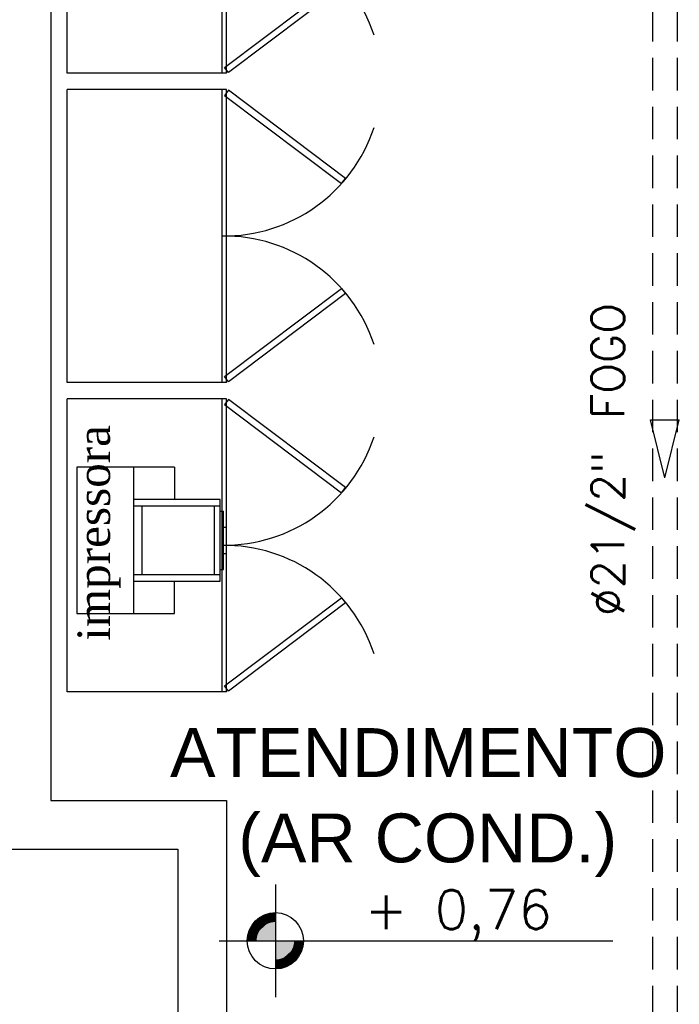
# Model space of a CAD drawing. Header units: millimetres. Extents: x 0 to 1189, y 0 to 841.
# Tile 36 of 58: x 513 to 554, y 565 to 625. Entities that reach past the tile are written whole.
import ezdxf
from ezdxf.enums import TextEntityAlignment as Align

# ---------------------------------------------------------------- set-up
doc = ezdxf.new("R2010")
doc.units = ezdxf.units.MM
doc.header["$LTSCALE"] = 8
doc.linetypes.add('HIDDEN', pattern=[0.375, 0.25, -0.125])
for name, color, linetype in [('ARQ_ALV_ALT', 8, 'Continuous'), ('ARQ_LAY_MOB', 8, 'Continuous'), ('ARQ_SMB_NIV', 8, 'Continuous'), ('ARQ_TXT_AMB', 8, 'Continuous'), ('ARQ_TXT_GER', 8, 'Continuous'), ('EQUIPAMENTOS', 8, 'Continuous'), ('H-B-INC_DET-TB', 12, 'Continuous'), ('H-INFO-DIAMETRO-INC', 7, 'Continuous'), ('H-INFO-FLX-INC', 7, 'Continuous'), ('H-INFO-MATE-INC', 7, 'Continuous')]:
    doc.layers.add(name, color=color, linetype=linetype)
doc.styles.add('DUTCH', font='dutch.ttf', dxfattribs={"height": 0.16})
doc.styles.add('GRIFFE', font='simplex.shx')
doc.styles.add('Texto Cota', font='arial.ttf')
doc.styles.add('TXT_INFO', font='ROMANS.shx')

# ---------------------------------------------------------------- blocks, each defined once
blk = doc.blocks.new('AREA')
at = {"style": 'Texto Cota'}
for tag, p in [('AREAS:COMODO', (0, 1.75)), ('AREAS:VALOR', (0, -1.25))]:
    blk.add_attdef(tag, text='', height=2.5, dxfattribs=at).set_placement(p, align=Align.MIDDLE_CENTER)
blk = doc.blocks.new('Nivel Duplo')
for p, q in [((0, 0.144), (0, -0.144)), ((-0.144, 0), (0.144, 0)), ((0.072, 0), (0.864, 0))]:
    blk.add_line(p, q)
at = {"const_width": 0.024}
for points in [[(0, 0.06, 0.414214), (-0.06, 0, 0.414214)], [(0, -0.06, 0.414214), (0.06, 0, 0.414214)]]:
    blk.add_lwpolyline(points, format="xyb", dxfattribs=at)
blk.add_circle((0, 0), 0.072)
for points in [[(-0.0481, 0.0001), (0, 0), (-0.048, 0.0061), (-0.0001, 0.0477)], [(-0.0478, 0.0061), (-0.0002, 0.0476), (-0.0478, 0.01), (-0.0063, 0.0483)], [(-0.0478, 0.01), (-0.0063, 0.0483), (-0.0454, 0.017), (-0.0122, 0.047)], [(-0.0454, 0.017), (-0.0122, 0.047), (-0.0405, 0.0263), (-0.0214, 0.0434)], [(-0.0405, 0.0263), (-0.0214, 0.0434), (-0.0329, 0.0359), (-0.0237, 0.0423)], [(0.0481, -0.0001), (0, 0), (0.048, -0.0061), (0.0001, -0.0477)], [(0.0478, -0.0061), (0.0002, -0.0476), (0.0478, -0.01), (0.0063, -0.0483)], [(0.0478, -0.01), (0.0063, -0.0483), (0.0454, -0.017), (0.0122, -0.047)], [(0.0454, -0.017), (0.0122, -0.047), (0.0405, -0.0263), (0.0214, -0.0434)], [(0.0405, -0.0263), (0.0214, -0.0434), (0.0329, -0.0359), (0.0237, -0.0423)]]:
    blk.add_solid(points)
at = {"style": 'GRIFFE'}
blk.add_attdef('COTAREAL', text='', height=0.1, dxfattribs=at).set_placement((0.468, 0), align=Align.BOTTOM_CENTER)
blk.add_attdef('COTAPROJ', text='', height=0.1, dxfattribs=at).set_placement((0.468, -0.0329), align=Align.TOP_CENTER)
blk = doc.blocks.new('s8h_fluxo')
for p, q in [((0.0555, 0), (-0.0555, 0.0278)), ((-0.0555, -0.0278), (-0.0555, 0.0278)), ((0.0555, 0), (-0.0555, -0.0278))]:
    blk.add_line(p, q)

msp = doc.modelspace()

# ---------------------------------------------------------------- linework, layer by layer
at = {"layer": 'ARQ_ALV_ALT'}
for p, q in [((514.908, 680.147), (514.908, 577.036)), ((514.908, 577.036), (525.708, 577.036)), ((525.708, 577.036), (525.708, 481.321)), ((511.908, 574.036), (522.708, 574.036)), ((522.708, 574.036), (522.708, 481.321))]:
    msp.add_line(p, q, dxfattribs=at)
at = {"layer": 'ARQ_LAY_MOB', "ltscale": 10}
for p, q in [((515.908, 621.71), (515.908, 639.71)), ((525.428, 621.71), (525.428, 639.71)), ((525.708, 621.71), (525.708, 639.71)), ((525.708, 621.71), (515.908, 621.71)), ((525.708, 621.71), (515.908, 621.71)), ((515.908, 602.71), (515.908, 620.71)), ((525.708, 620.71), (515.908, 620.71)), ((525.428, 602.71), (525.428, 620.71)), ((525.708, 602.71), (525.708, 620.71)), ((525.708, 602.71), (515.908, 602.71)), ((525.708, 602.71), (515.908, 602.71)), ((515.908, 583.71), (515.908, 601.71)), ((525.708, 601.71), (515.908, 601.71)), ((525.428, 583.71), (525.428, 601.71)), ((525.708, 583.71), (525.708, 601.71)), ((525.708, 583.71), (515.908, 583.71)), ((525.708, 583.71), (515.908, 583.71))]:
    msp.add_line(p, q, dxfattribs=at)
at = {"layer": 'ARQ_LAY_MOB'}
for p, q in [((525.828, 620.67), (525.587, 620.35)), ((533.014, 615.251), (525.828, 620.67)), ((525.587, 620.35), (532.773, 614.932)), ((532.773, 614.932), (533.014, 615.251)), ((525.587, 603.07), (532.773, 608.488)), ((532.773, 608.488), (533.014, 608.169)), ((533.014, 608.169), (525.828, 602.751)), ((525.828, 602.751), (525.587, 603.07))]:
    msp.add_line(p, q, dxfattribs=at)
for points in [[(533.014, 627.169), (525.828, 621.75), (525.587, 622.07), (532.773, 627.488)], [(533.014, 596.251), (525.828, 601.67), (525.587, 601.351), (532.773, 595.932)], [(533.014, 589.169), (525.828, 583.751), (525.587, 584.07), (532.773, 589.488)]]:
    msp.add_lwpolyline(points, close=True, dxfattribs=at)
at = {"layer": 'ARQ_LAY_MOB', "ltscale": 10}
for centre, start, end in [((525.56, 621.013), 18.24873, 90.78107), ((525.56, 621.407), 269.21893, 341.75127), ((525.56, 602.013), 18.24873, 90.78107), ((525.56, 602.407), 269.21893, 341.75127), ((525.56, 583.014), 18.24873, 90.78107)]:
    msp.add_arc(centre, 9.693, start, end, dxfattribs=at)
at = {"layer": 'EQUIPAMENTOS'}
for p, q in [((522.508, 597.517), (516.508, 597.517)), ((516.508, 597.517), (516.508, 588.517)), ((519.98, 597.517), (519.98, 588.517)), ((522.508, 597.517), (522.508, 595.517)), ((525.308, 595.517), (519.98, 595.517)), ((525.308, 590.517), (525.308, 595.517)), ((525.308, 595.117), (519.98, 595.117)), ((520.499, 595.117), (520.499, 590.917)), ((524.936, 595.117), (524.936, 590.917)), ((525.308, 594.817), (525.508, 594.817)), ((525.508, 591.217), (525.508, 594.817)), ((525.508, 593.817), (525.708, 593.817)), ((525.708, 592.217), (525.708, 593.817)), ((525.508, 592.217), (525.708, 592.217)), ((519.98, 590.917), (525.308, 590.917)), ((525.308, 591.217), (525.508, 591.217)), ((519.98, 590.517), (525.308, 590.517)), ((522.508, 588.517), (522.508, 590.517)), ((516.508, 588.517), (522.508, 588.517))]:
    msp.add_line(p, q, dxfattribs=at)
at = {"layer": 'H-B-INC_DET-TB', "linetype": 'HIDDEN'}
for p, q in [((551.884, 673.654), (551.884, 484.662, 0)), ((553.384, 673.654), (553.384, 484.662, 0))]:
    msp.add_line(p, q, dxfattribs=at)

# ---------------------------------------------------------------- block references
at = {"layer": 'ARQ_SMB_NIV'}
ref = msp.add_blockref('Nivel Duplo', (528.703, 568.417), dxfattribs=dict(at, xscale=23.99999999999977, yscale=23.99999999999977, zscale=23.99999999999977))
ref.add_attrib('COTAREAL', '+ 0,76', dxfattribs={"layer": '0', "height": 2.4, "style": 'GRIFFE'}).set_placement((539.935, 568.417), align=Align.BOTTOM_CENTER)
at = {"layer": 'ARQ_TXT_AMB', "linetype": 'Continuous', "lineweight": -3, "xscale": 1.199999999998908, "yscale": 1.199999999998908, "zscale": 1.199999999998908}
for p, values in [((538.065, 577.88), {'AREAS:COMODO': 'ATENDIMENTO '}), ((538.065, 572.635), {'AREAS:COMODO': '(AR COND.)'})]:
    msp.add_blockref('AREA', p, dxfattribs=at).add_auto_attribs(values)
at = {"layer": 'H-INFO-FLX-INC', "xscale": 32, "yscale": 32, "zscale": 32, "rotation": 270}
msp.add_blockref('s8h_fluxo', (552.634, 598.637), dxfattribs=at)

# ---------------------------------------------------------------- texts
at = {"layer": 'ARQ_TXT_GER', "style": 'DUTCH'}
msp.add_text('impressora', height=2, rotation=90, dxfattribs=at).set_placement((518.545, 586.844))
at = {"layer": 'H-INFO-DIAMETRO-INC', "style": 'TXT_INFO'}
msp.add_text('%%C21/2"', height=2, rotation=90, dxfattribs=at).set_placement((550.734, 598.472), align=Align.BOTTOM_RIGHT)
at = {"layer": 'H-INFO-MATE-INC', "style": 'TXT_INFO'}
msp.add_text('FOGO', height=2, rotation=90, dxfattribs=at).set_placement((550.734, 600.472), align=Align.BOTTOM_LEFT)

doc.saveas('drawing.dxf')
